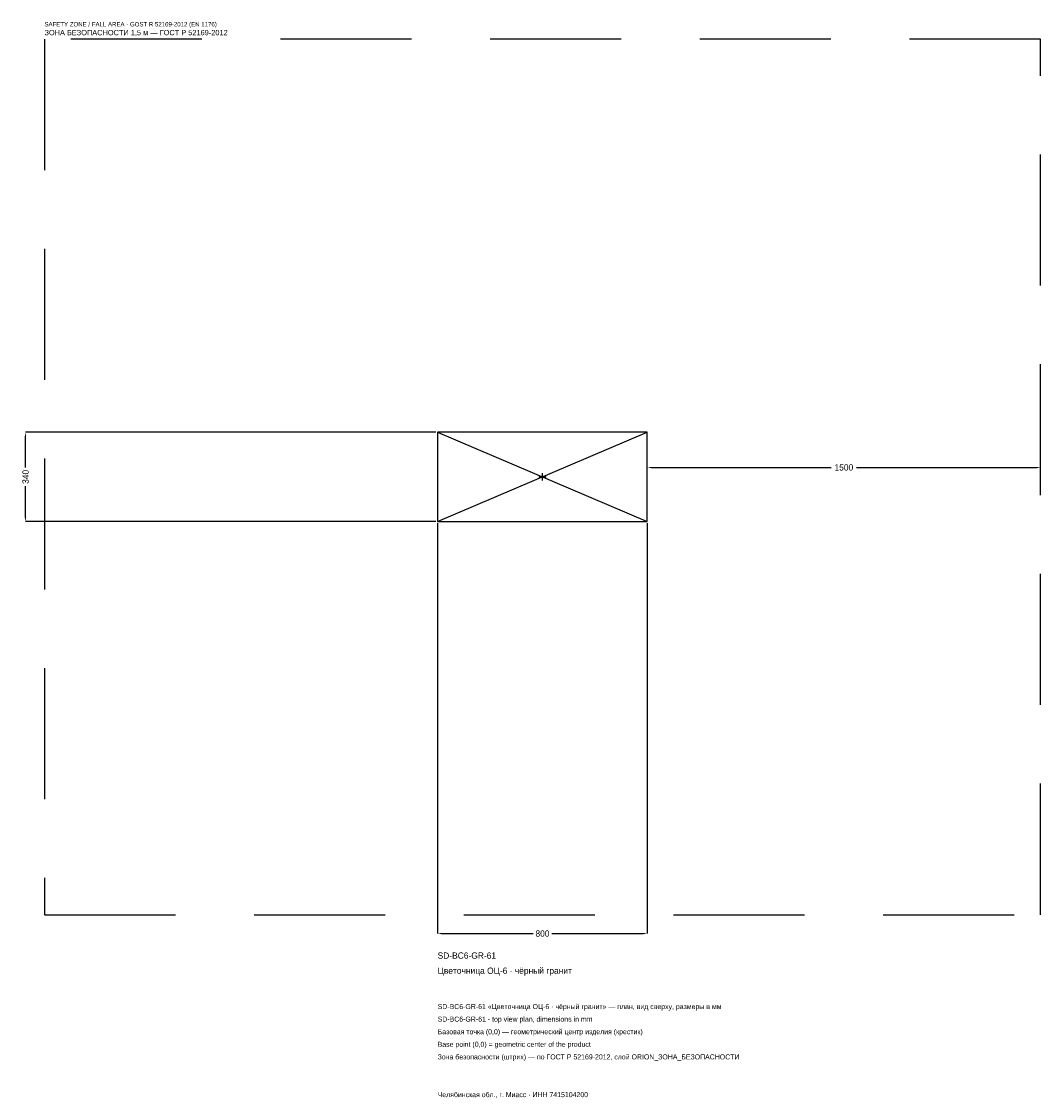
# Model space of a CAD drawing. Header units: metres. Extents: x -1988 to 1900, y -2371 to 1737.
import ezdxf

# ---------------------------------------------------------------- set-up
doc = ezdxf.new("R2010")
doc.units = ezdxf.units.M
doc.linetypes.add('DASHED', pattern=[800, 500, -300])
for name, color, linetype in [('ЗСК_ДАННЫЕ', 3, 'Continuous'), ('ЗСК_ЗОНА_БЕЗОПАСНОСТИ', 1, 'Continuous'), ('ЗСК_КОНТУР', 7, 'Continuous'), ('ЗСК_РАЗМЕРЫ', 8, 'Continuous')]:
    doc.layers.add(name, color=color, linetype=linetype)
doc.dimstyles.new('ORION', dxfattribs={"dimtxt": 24, "dimasz": 14.4, "dimexe": 1.25, "dimexo": 7.2, "dimtad": 1, "dimdec": 0, "dimcen": 2.5, "dimazin": 3, "dimtfac": 1, "dimtmove": 0, "dimatfit": 3})

# ---------------------------------------------------------------- blocks, each defined once
blk = doc.blocks.new('_CLOSEDFILLED')
at = {"color": 0, "linetype": 'BYBLOCK'}
blk.add_solid([(-1, 0.16), (0, 0), (-1, -0.16)], dxfattribs=at)
blk = doc.blocks.new('*D1')
for p, q in [((-400, -177.2), (-400, -1742)), ((400, -177.2), (400, -1742)), ((-385.6, -1742), (-36, -1742)), ((36, -1742), (385.6, -1742))]:
    blk.add_line(p, q)
at = {"layer": 'Defpoints'}
for p in [(-400, -170), (400, -170), (-400, -1742)]:
    blk.add_point(p, dxfattribs=at)
at = {"layer": 'ЗСК_РАЗМЕРЫ', "xscale": 14.399999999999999, "yscale": 14.399999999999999, "rotation": 180}
blk.add_blockref('_CLOSEDFILLED', (-400, -1742), dxfattribs=at)
at = {"layer": 'ЗСК_РАЗМЕРЫ', "xscale": 14.399999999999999, "yscale": 14.399999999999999}
blk.add_blockref('_CLOSEDFILLED', (400, -1742), dxfattribs=at)
at = {"layer": 'ЗСК_РАЗМЕРЫ', "insert": (0, -1742), "char_height": 24, "attachment_point": 5}
blk.add_mtext('800', dxfattribs=at)
blk = doc.blocks.new('*D2')
for p, q in [((-407.2, 170), (-1972, 170)), ((-1972, 36), (-1972, 155.6)), ((-1972, -155.6), (-1972, -36)), ((-407.2, -170), (-1972, -170))]:
    blk.add_line(p, q)
at = {"layer": 'Defpoints'}
for p in [(-400, 170), (-1972, -170), (-400, -170)]:
    blk.add_point(p, dxfattribs=at)
at = {"layer": 'ЗСК_РАЗМЕРЫ', "xscale": 14.399999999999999, "yscale": 14.399999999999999}
for p, rotation in [((-1972, 170), 90), ((-1972, -170), 270)]:
    blk.add_blockref('_CLOSEDFILLED', p, dxfattribs=dict(at, rotation=rotation))
at = {"layer": 'ЗСК_РАЗМЕРЫ', "insert": (-1972, 0), "char_height": 24, "attachment_point": 5, "rotation": 90}
blk.add_mtext('340', dxfattribs=at)
blk = doc.blocks.new('*D3')
for p, q in [((400, 7.2), (400, 36)), ((414.4, 36), (1102, 36)), ((1198, 36), (1885.6, 36)), ((1900, 7.2), (1900, 36))]:
    blk.add_line(p, q)
at = {"layer": 'Defpoints'}
for p in [(400, 36), (400, 0), (1900, 0)]:
    blk.add_point(p, dxfattribs=at)
at = {"layer": 'ЗСК_РАЗМЕРЫ', "xscale": 14.399999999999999, "yscale": 14.399999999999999, "rotation": 180}
blk.add_blockref('_CLOSEDFILLED', (400, 36), dxfattribs=at)
at = {"layer": 'ЗСК_РАЗМЕРЫ', "xscale": 14.399999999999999, "yscale": 14.399999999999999}
blk.add_blockref('_CLOSEDFILLED', (1900, 36), dxfattribs=at)
at = {"layer": 'ЗСК_РАЗМЕРЫ', "insert": (1150, 36), "char_height": 24, "attachment_point": 5}
blk.add_mtext('1500', dxfattribs=at)
blk = doc.blocks.new('ОРИОН SD-BC6-GR-61 Цветочница ОЦ-6 · чёрный гранит')
at = {"layer": 'ЗСК_ЗОНА_БЕЗОПАСНОСТИ', "linetype": 'DASHED'}
blk.add_lwpolyline([(-1900, -1670), (1900, -1670), (1900, 1670), (-1900, 1670)], close=True, dxfattribs=at)
at = {"layer": 'ЗСК_КОНТУР'}
for p, q in [((-400, -170), (400, 170)), ((-400, 170), (400, -170))]:
    blk.add_line(p, q, dxfattribs=at)
blk.add_lwpolyline([(-400, -170), (400, -170), (400, 170), (-400, 170)], close=True, dxfattribs=at)
at = {"layer": 'ЗСК_РАЗМЕРЫ'}
for p, q in [((-13.6, 0), (13.6, 0)), ((0, -13.6), (0, 13.6))]:
    blk.add_line(p, q, dxfattribs=at)
at = {"layer": 'ЗСК_ДАННЫЕ'}
for tag, p in [('АРТИКУЛ', (-400, -1838)), ('НАИМЕНОВАНИЕ', (-400, -1895.6))]:
    blk.add_attdef(tag, p, '', height=24, dxfattribs=at)
at = {"layer": 'ЗСК_ДАННЫЕ', "flags": 1}
for tag, p in [('ПРОИЗВОДИТЕЛЬ', (-400, -1953.2)), ('ТЕЛЕФОН', (-400, -2010.8)), ('САЙТ', (-400, -2126)), ('АДРЕС', (-400, -2183.6)), ('РЕКВИЗИТЫ', (-400, -2241.2)), ('ГАБАРИТЫ', (-400, -2298.8)), ('ЗОНА_БЕЗОПАСНОСТИ', (-400, -2356.4))]:
    blk.add_attdef(tag, p, '', height=24, dxfattribs=at)
at = {"layer": 'ЗСК_ЗОНА_БЕЗОПАСНОСТИ', "color": 1}
for s, height, p in [('SAFETY ZONE / FALL AREA - GOST R 52169-2012 (EN 1176)', 16.8, (-1900, 1718)), ('ЗОНА БЕЗОПАСНОСТИ 1,5 м — ГОСТ Р 52169-2012', 20.4, (-1900, 1684.4))]:
    blk.add_text(s, height=height, dxfattribs=at).set_placement(p)
at = {"layer": 'ЗСК_РАЗМЕРЫ'}
dim = blk.add_linear_dim(base=(-1972, -170), p1=(-400, -170), p2=(-400, 170), angle=90, dimstyle='ORION', dxfattribs=at)
dim.commit()
dim.dimension.update_dxf_attribs({"geometry": '*D2', "text_midpoint": (-1972, 0)})
for base, p1, p2, picture, middle in [((400, 36), (400, 0), (1900, 0), '*D3', (1150, 36)), ((-400, -1742), (-400, -170), (400, -170), '*D1', (0, -1742))]:
    dim = blk.add_linear_dim(base=base, p1=p1, p2=p2, dimstyle='ORION', dxfattribs=at)
    dim.commit()
    dim.dimension.update_dxf_attribs({"geometry": picture, "text_midpoint": middle})

msp = doc.modelspace()

# ---------------------------------------------------------------- block references
msp.add_blockref('ОРИОН SD-BC6-GR-61 Цветочница ОЦ-6 · чёрный гранит', (0, 0)).add_auto_attribs({'АРТИКУЛ': 'SD-BC6-GR-61', 'НАИМЕНОВАНИЕ': 'Цветочница ОЦ-6 · чёрный гранит'})

# ---------------------------------------------------------------- texts
at = {"layer": 'ЗСК_ДАННЫЕ', "color": 3}
for s, p in [('SD-BC6-GR-61 «Цветочница ОЦ-6 · чёрный гранит» — план, вид сверху, размеры в мм', (-400, -2030)), ('SD-BC6-GR-61 - top view plan, dimensions in mm', (-400, -2078)), ('Челябинская обл., г. Миасс · ИНН 7415104200', (-400, -2366))]:
    msp.add_text(s, height=19.2, dxfattribs=at).set_placement(p)
at = {"layer": 'ЗСК_ДАННЫЕ', "color": 7}
for s, p in [('Базовая точка (0,0) — геометрический центр изделия (крестик)', (-400, -2126)), ('Base point (0,0) = geometric center of the product', (-400, -2174))]:
    msp.add_text(s, height=19.2, dxfattribs=at).set_placement(p)
at = {"layer": 'ЗСК_ДАННЫЕ', "color": 1}
msp.add_text('Зона безопасности (штрих) — по ГОСТ Р 52169-2012, слой ORION_ЗОНА_БЕЗОПАСНОСТИ', height=19.2, dxfattribs=at).set_placement((-400, -2222))

doc.saveas('drawing.dxf')
